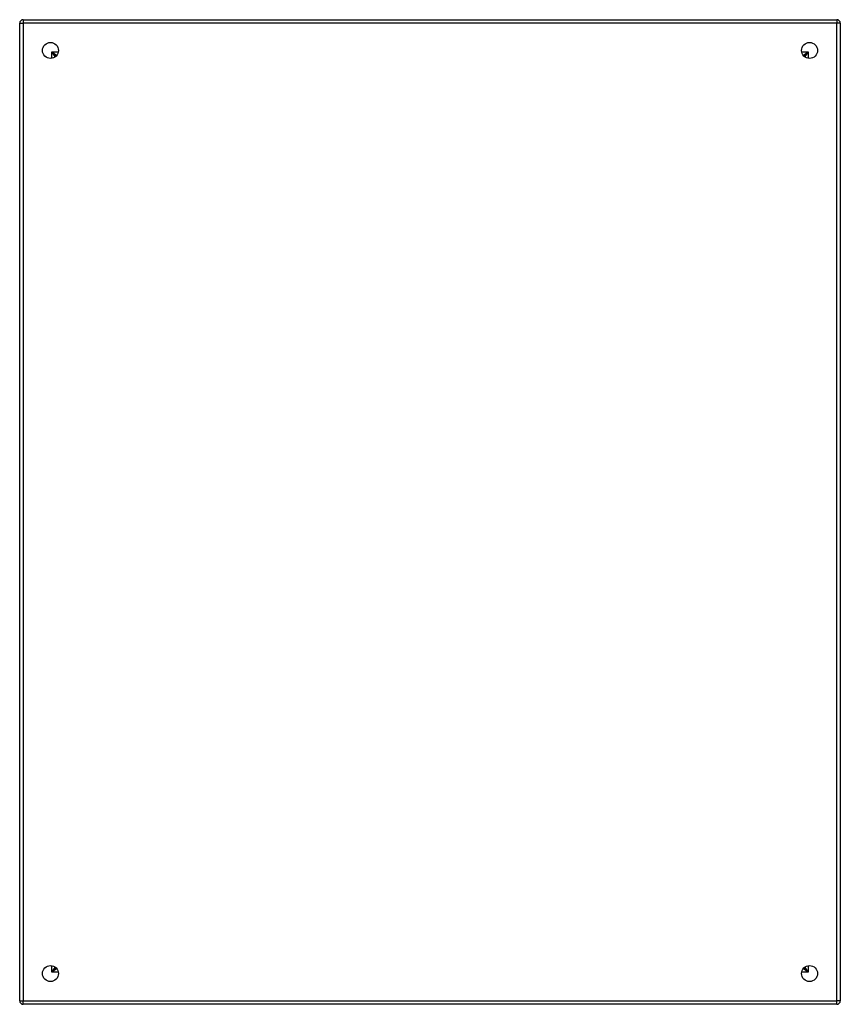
# Model space of a CAD drawing. Header units: inches. Extents: x 27.5 to 47.5, y 7.8 to 31.8.
import ezdxf

# ---------------------------------------------------------------- set-up
doc = ezdxf.new("R2010")
doc.units = ezdxf.units.IN
doc.header["$LTSCALE"] = 3.466667
doc.header["$MEASUREMENT"] = 0
doc.layers.add('Visible Edges(ANSI)', color=7, linetype='Continuous', lineweight=25)
doc.layers.add('Visible Tangent Edges(ANSI)', color=7, linetype='Continuous', lineweight=25)

msp = doc.modelspace()

# ---------------------------------------------------------------- linework, layer by layer
at = {"layer": 'Visible Edges(ANSI)'}
for p, q in [((27.533, 7.874), (27.533, 31.706)), ((27.617, 31.79), (47.449, 31.79)), ((47.533, 31.706), (47.533, 7.874)), ((28.399, 30.893), (28.399, 30.883)), ((28.439, 30.924), (28.43, 30.924)), ((46.636, 30.924), (46.626, 30.924)), ((46.667, 30.893), (46.667, 30.883)), ((28.399, 8.697), (28.399, 8.687)), ((28.43, 8.656), (28.439, 8.656)), ((46.626, 8.656), (46.636, 8.656)), ((46.667, 8.697), (46.667, 8.687)), ((47.449, 7.79), (27.617, 7.79))]:
    msp.add_line(p, q, dxfattribs=at)
for centre in [(28.283, 31.04), (46.783, 31.04), (28.283, 8.54), (46.783, 8.54)]:
    msp.add_circle(centre, 0.195, dxfattribs=at)
for centre, radius, start, end in [((27.617, 31.706), 0.084, 90, 180), ((47.449, 31.706), 0.084, 0, 90), ((28.43, 30.893), 0.031, 90, 180), ((46.636, 30.893), 0.031, 0, 90), ((28.43, 8.687), 0.031, 180, 270), ((46.636, 8.687), 0.031, 270, 0), ((27.617, 7.874), 0.084, 180, 270), ((47.449, 7.874), 0.084, 270, 0)]:
    msp.add_arc(centre, radius, start, end, dxfattribs=at)
at = {"layer": 'Visible Tangent Edges(ANSI)'}
for p, q in [((27.533, 31.706), (27.617, 31.706)), ((27.617, 31.79), (27.617, 31.706)), ((47.449, 31.706), (27.617, 31.706)), ((27.617, 31.706), (27.617, 7.874)), ((47.449, 31.79), (47.449, 31.706)), ((47.533, 31.706), (47.449, 31.706)), ((47.449, 7.874), (47.449, 31.706)), ((28.315, 31.008), (28.43, 30.924)), ((28.399, 30.893), (28.315, 31.008)), ((28.315, 31.008), (28.475, 31.008)), ((28.315, 30.848), (28.315, 31.008)), ((46.59, 31.008), (46.751, 31.008)), ((46.636, 30.924), (46.751, 31.008)), ((46.751, 31.008), (46.667, 30.893)), ((46.751, 31.008), (46.751, 30.848)), ((28.315, 8.572), (28.315, 8.732)), ((28.315, 8.572), (28.399, 8.687)), ((28.43, 8.656), (28.315, 8.572)), ((46.751, 8.572), (46.636, 8.656)), ((46.667, 8.687), (46.751, 8.572)), ((46.751, 8.732), (46.751, 8.572)), ((28.475, 8.572), (28.315, 8.572)), ((46.751, 8.572), (46.59, 8.572)), ((27.533, 7.874), (27.617, 7.874)), ((27.617, 7.79), (27.617, 7.874)), ((27.617, 7.874), (47.449, 7.874)), ((47.533, 7.874), (47.449, 7.874)), ((47.449, 7.79), (47.449, 7.874))]:
    msp.add_line(p, q, dxfattribs=at)

doc.saveas('drawing.dxf')
